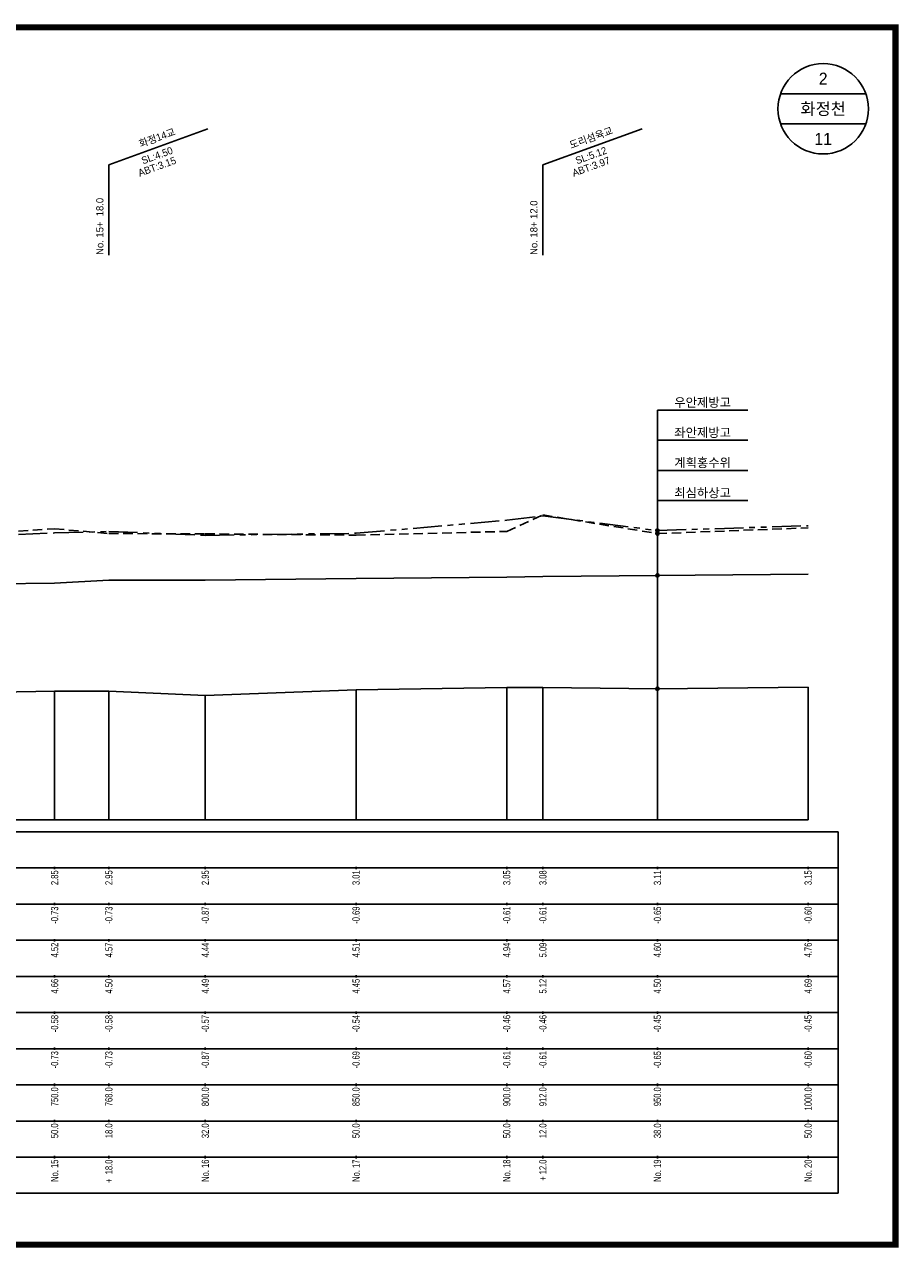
# Model space of a CAD drawing. Header units: metres. Extents: x -2 to 1691, y -14 to 5352.
# Tile 4 of 23: x 330 to 620, y 495 to 901. Entities that reach past the tile are written whole.
import ezdxf
from ezdxf.enums import TextEntityAlignment as Align

# ---------------------------------------------------------------- set-up
doc = ezdxf.new("R2010")
doc.units = ezdxf.units.M
doc.header["$LTSCALE"] = 5
for name, pattern in [('CENTER', [50.8, 31.75, -6.35, 6.35, -6.35]), ('DASHED', [19.05, 12.7, -6.35]), ('PHANTOMX2', [127, 63.5, -12.7, 12.7, -12.7, 12.7, -12.7])]:
    doc.linetypes.add(name, pattern=pattern)
for name, color, linetype in [('BOX', 6, 'CONTINUOUS'), ('DT1', 3, 'CONTINUOUS'), ('DT2', 6, 'CONTINUOUS'), ('LT1', 4, 'CONTINUOUS'), ('ST1', 7, 'CONTINUOUS'), ('계획홍수위', 6, 'CONTINUOUS'), ('우안제방고', 3, 'CONTINUOUS'), ('좌안제방고', 2, 'CONTINUOUS')]:
    doc.layers.add(name, color=color, linetype=linetype)
doc.styles.get("Standard").update_dxf_attribs({"font": 'Gulim.ttf', "width": 0.8})

msp = doc.modelspace()

# ---------------------------------------------------------------- hatches: boundary and pattern name
at = {"layer": 'LT1', "linetype": 'Continuous'}
h = msp.add_hatch(color=2, dxfattribs=at)
edge = h.paths.add_edge_path()
edge.add_arc((540, 733), 0.549, 0, 360)
h = msp.add_hatch(color=2, dxfattribs=at)
edge = h.paths.add_edge_path()
edge.add_arc((540, 732), 0.549, 0, 360)
h = msp.add_hatch(color=2, dxfattribs=at)
edge = h.paths.add_edge_path()
edge.add_arc((540, 718.1), 0.549, 0, 360)
h = msp.add_hatch(color=2, dxfattribs=at)
edge = h.paths.add_edge_path()
edge.add_arc((540, 680.5), 0.549, 0, 360)

# ---------------------------------------------------------------- linework, layer by layer
at = {"layer": 'BOX', "color": 6, "linetype": 'Continuous', "const_width": 2}
msp.add_lwpolyline([(41, 496), (619, 496), (619, 900), (41, 900)], close=True, dxfattribs=at)
at = {"layer": 'LT1', "linetype": 'Continuous'}
for p, q in [((358, 854.4), (390.89, 866.37)), ((502, 854.4), (534.89, 866.37)), ((358, 824.4), (358, 854.4)), ((502, 824.4), (502, 854.4)), ((340, 637), (340, 679.7)), ((358, 637), (358, 679.7)), ((390, 637), (390, 678.3)), ((440, 637), (440, 680.1)), ((490, 637), (490, 680.9)), ((502, 637), (502, 680.9)), ((540, 637), (540, 680.5)), ((590, 637), (590, 681)), ((90, 637), (590, 637)), ((340, 620.6), (340, 621.4)), ((358, 620.6), (358, 621.4)), ((390, 620.6), (390, 621.4)), ((440, 620.6), (440, 621.4)), ((490, 620.6), (490, 621.4)), ((502, 620.6), (502, 621.4)), ((540, 620.6), (540, 621.4)), ((590, 620.6), (590, 621.4)), ((340, 608.6), (340, 609.4)), ((358, 608.6), (358, 609.4)), ((390, 608.6), (390, 609.4)), ((440, 608.6), (440, 609.4)), ((490, 608.6), (490, 609.4)), ((502, 608.6), (502, 609.4)), ((540, 608.6), (540, 609.4)), ((590, 608.6), (590, 609.4)), ((340, 596.6), (340, 597.4)), ((358, 596.6), (358, 597.4)), ((390, 596.6), (390, 597.4)), ((440, 596.6), (440, 597.4)), ((490, 596.6), (490, 597.4)), ((502, 596.6), (502, 597.4)), ((540, 596.6), (540, 597.4)), ((590, 596.6), (590, 597.4)), ((340, 584.6), (340, 585.4)), ((358, 584.6), (358, 585.4)), ((390, 584.6), (390, 585.4)), ((440, 584.6), (440, 585.4)), ((490, 584.6), (490, 585.4)), ((502, 584.6), (502, 585.4)), ((540, 584.6), (540, 585.4)), ((590, 584.6), (590, 585.4)), ((340, 572.6), (340, 573.4)), ((358, 572.6), (358, 573.4)), ((390, 572.6), (390, 573.4)), ((440, 572.6), (440, 573.4)), ((490, 572.6), (490, 573.4)), ((502, 572.6), (502, 573.4)), ((540, 572.6), (540, 573.4)), ((590, 572.6), (590, 573.4)), ((340, 560.6), (340, 561.4)), ((358, 560.6), (358, 561.4)), ((390, 560.6), (390, 561.4)), ((440, 560.6), (440, 561.4)), ((490, 560.6), (490, 561.4)), ((502, 560.6), (502, 561.4)), ((540, 560.6), (540, 561.4)), ((590, 560.6), (590, 561.4)), ((340, 548.6), (340, 549.4)), ((358, 548.6), (358, 549.4)), ((390, 548.6), (390, 549.4)), ((440, 548.6), (440, 549.4)), ((490, 548.6), (490, 549.4)), ((502, 548.6), (502, 549.4)), ((540, 548.6), (540, 549.4)), ((590, 548.6), (590, 549.4)), ((340, 536.6), (340, 537.4)), ((358, 536.6), (358, 537.4)), ((390, 536.6), (390, 537.4)), ((440, 536.6), (440, 537.4)), ((490, 536.6), (490, 537.4)), ((502, 536.6), (502, 537.4)), ((540, 536.6), (540, 537.4)), ((590, 536.6), (590, 537.4)), ((340, 524.6), (340, 525.4)), ((358, 524.6), (358, 525.4)), ((390, 524.6), (390, 525.4)), ((440, 524.6), (440, 525.4)), ((490, 524.6), (490, 525.4)), ((502, 524.6), (502, 525.4)), ((540, 524.6), (540, 525.4)), ((590, 524.6), (590, 525.4))]:
    msp.add_line(p, q, dxfattribs=at)
at = {"layer": 'LT1', "color": 2, "linetype": 'Continuous'}
for points in [[(540, 772.97), (570, 772.97)], [(540, 772.97), (540, 680.5)], [(540, 762.97), (570, 762.97)], [(540, 752.97), (570, 752.97)], [(540, 742.97), (570, 742.97)]]:
    msp.add_lwpolyline(points, dxfattribs=at)
at = {"layer": 'LT1', "linetype": 'Continuous'}
msp.add_lwpolyline([(90, 671), (107, 675), (107, 680.5), (124, 679), (140, 679), (190, 679), (240, 679.5), (290, 678.8), (340, 679.7), (358, 679.7), (390, 678.3), (440, 680.1), (490, 680.9), (502, 680.9), (540, 680.5), (590, 681)], dxfattribs=at)
at = {"layer": 'LT1', "color": 2, "linetype": 'Continuous'}
for centre in [(540, 733), (540, 732), (540, 718.1), (540, 680.5)]:
    msp.add_circle(centre, 0.549, dxfattribs=at)
at = {"layer": 'ST1', "linetype": 'Continuous'}
for p, q in [((609.14, 878), (580.86, 878)), ((609.14, 868), (580.86, 868)), ((70, 633), (600, 633)), ((600, 513), (600, 633)), ((70, 621), (600, 621)), ((75, 609), (600, 609)), ((70, 597), (600, 597)), ((75, 585), (600, 585)), ((70, 573), (600, 573)), ((70, 561), (600, 561)), ((70, 549), (600, 549)), ((70, 537), (600, 537)), ((70, 525), (600, 525)), ((70, 513), (600, 513))]:
    msp.add_line(p, q, dxfattribs=at)
msp.add_circle((595, 873), 15, dxfattribs=at)
at = {"layer": '계획홍수위', "linetype": 'CENTER'}
msp.add_lwpolyline([(90, 711.9), (107, 712.4), (124, 713.3), (140, 713.3), (190, 713.7), (240, 714.2), (290, 714.9), (340, 715.5), (358, 716.5), (390, 716.5), (440, 717.1), (490, 717.5), (502, 717.8), (540, 718.1), (590, 718.5)], dxfattribs=at)
at = {"layer": '우안제방고', "linetype": 'PHANTOMX2', "ltscale": 0.03}
msp.add_lwpolyline([(90, 723), (107, 724.6), (107, 724.6), (124, 726.3), (140, 726.3), (190, 729.1), (240, 729.3), (290, 730.1), (340, 732.2), (358, 732.7), (390, 731.4), (440, 732.1), (490, 736.4), (502, 737.9), (540, 733), (590, 734.6)], dxfattribs=at)
at = {"layer": '좌안제방고', "linetype": 'DASHED', "ltscale": 0.05}
msp.add_lwpolyline([(90, 724), (107, 727.8), (107, 727.8), (124, 726.3), (140, 726.3), (190, 729.1), (240, 729.3), (290, 730.1), (340, 733.6), (358, 732), (390, 731.9), (440, 731.5), (490, 732.7), (502, 738.2), (540, 732), (590, 733.9)], dxfattribs=at)

# ---------------------------------------------------------------- texts
at = {"layer": 'DT1', "linetype": 'Continuous'}
for s, p in [('화정14교', (374, 863.39)), ('도리섬육교', (518, 863.39)), ('ABT:3.15', (374, 853.81)), ('SL:4.50', (374, 857.52)), ('ABT:3.97', (518, 853.81)), ('SL:5.12', (518, 857.52))]:
    msp.add_text(s, height=2.4, rotation=20, dxfattribs=at).set_placement(p, align=Align.MIDDLE_CENTER)
for s, p in [('No. 15+  18.0 ', (355, 824.5)), ('No. 18+ 12.0 ', (499, 824.5))]:
    msp.add_text(s, height=2.4, rotation=90, dxfattribs=at).set_placement(p, align=Align.MIDDLE_LEFT)
for s, p in [('우안제방고', (555, 775.55)), ('좌안제방고', (555, 765.55)), ('계획홍수위', (555, 755.55)), ('최심하상고', (555, 745.55))]:
    msp.add_text(s, height=3, dxfattribs=at).set_placement(p, align=Align.MIDDLE_CENTER)
at = {"layer": 'DT1', "linetype": 'PHANTOMX2', "width": 0.8}
for s, p in [('2.85', (340, 620.2)), ('2.95', (358, 620.2)), ('2.95', (390, 620.2)), ('3.01', (440, 620.2)), ('3.05', (490, 620.2)), ('3.08', (502, 620.2)), ('3.11', (540, 620.2)), ('3.15', (590, 620.2)), ('  4.52', (340, 596.2)), ('  4.57', (358, 596.2)), ('  4.44', (390, 596.2)), ('  4.51', (440, 596.2)), ('  4.94', (490, 596.2)), ('  5.09', (502, 596.2)), ('  4.60', (540, 596.2)), ('  4.76', (590, 596.2))]:
    msp.add_text(s, height=2.4, rotation=90, dxfattribs=at).set_placement(p, align=Align.MIDDLE_RIGHT)
at = {"layer": 'DT1', "linetype": 'Continuous', "width": 0.8}
for s, p in [(' -0.73', (340, 608.2)), (' -0.73', (358, 608.2)), (' -0.87', (390, 608.2)), (' -0.69', (440, 608.2)), (' -0.61', (490, 608.2)), (' -0.61', (502, 608.2)), (' -0.65', (540, 608.2)), (' -0.60', (590, 608.2)), (' -0.73', (340, 560.2)), (' -0.73', (358, 560.2)), (' -0.87', (390, 560.2)), (' -0.69', (440, 560.2)), (' -0.61', (490, 560.2)), (' -0.61', (502, 560.2)), (' -0.65', (540, 560.2)), (' -0.60', (590, 560.2)), ('   750.0', (340, 548.2)), ('   768.0', (358, 548.2)), ('   800.0', (390, 548.2)), ('   850.0', (440, 548.2)), ('   900.0', (490, 548.2)), ('   912.0', (502, 548.2)), ('   950.0', (540, 548.2)), ('  1000.0', (590, 548.2)), ('  50.0', (340, 536.2)), ('   18.0', (358, 536.2)), ('  32.0', (390, 536.2)), ('  50.0', (440, 536.2)), ('  50.0', (490, 536.2)), ('  12.0', (502, 536.2)), ('  38.0', (540, 536.2)), ('  50.0', (590, 536.2)), ('No. 15', (340, 524.2)), ('+  18.0', (358, 524.2)), ('No. 16', (390, 524.2)), ('No. 17', (440, 524.2)), ('No. 18', (490, 524.2)), ('+ 12.0', (502, 524.2)), ('No. 19', (540, 524.2)), ('No. 20', (590, 524.2))]:
    msp.add_text(s, height=2.4, rotation=90, dxfattribs=at).set_placement(p, align=Align.MIDDLE_RIGHT)
at = {"layer": 'DT1', "linetype": 'CENTER', "width": 0.8}
for s, p in [('  4.66', (340, 584.2)), ('  4.50', (358, 584.2)), ('  4.49', (390, 584.2)), ('  4.45', (440, 584.2)), ('  4.57', (490, 584.2)), ('  5.12', (502, 584.2)), ('  4.50', (540, 584.2)), ('  4.69', (590, 584.2))]:
    msp.add_text(s, height=2.4, rotation=90, dxfattribs=at).set_placement(p, align=Align.MIDDLE_RIGHT)
at = {"layer": 'DT1', "linetype": 'DASHED', "width": 0.8}
for s, p in [(' -0.58', (340, 572.2)), (' -0.58', (358, 572.2)), (' -0.57', (390, 572.2)), (' -0.54', (440, 572.2)), (' -0.46', (490, 572.2)), (' -0.46', (502, 572.2)), (' -0.45', (540, 572.2)), (' -0.45', (590, 572.2))]:
    msp.add_text(s, height=2.4, rotation=90, dxfattribs=at).set_placement(p, align=Align.MIDDLE_RIGHT)
at = {"layer": 'DT2', "linetype": 'Continuous'}
for s, p in [('2', (595, 883)), ('화정천', (595, 873)), ('11', (595, 863))]:
    msp.add_text(s, height=4, dxfattribs=at).set_placement(p, align=Align.MIDDLE_CENTER)

doc.saveas('drawing.dxf')
